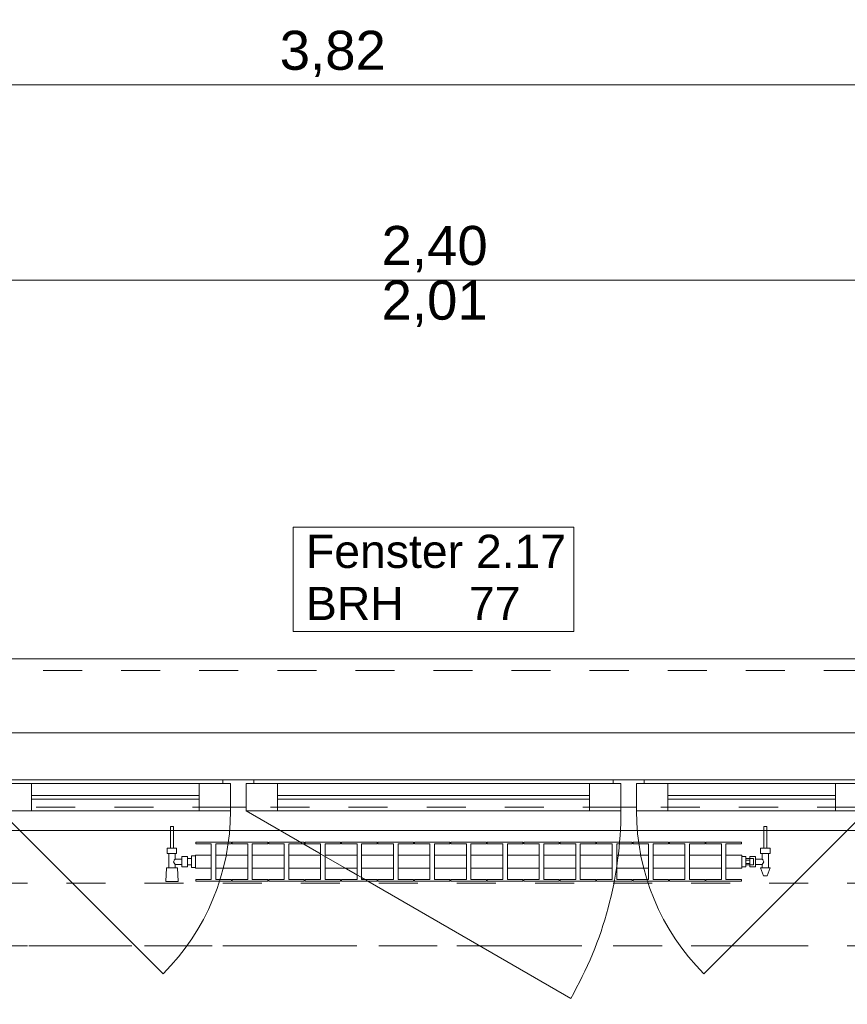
# Model space of a CAD drawing. Header units: metres. Extents: x -4 to 100, y -11 to 17.
# Tile 79 of 256: x 1.26 to 3.38, y 13 to 15.52. Entities that reach past the tile are written whole.
import ezdxf

# ---------------------------------------------------------------- set-up
doc = ezdxf.new("R2010")
doc.units = ezdxf.units.M
doc.header["$MEASUREMENT"] = 0
for name, pattern in [('Achse', [0.2, 0.1, -0.05, 0, -0.05]), ('Strichlinie doppelt', [0.546806, 0.264583, -0.105833, 0.070556, -0.105833]), ('Strichlinie eng', [0.115, 0.075, -0.04]), ('Untersicht', [0.1, 0.075, -0.025]), ('Wipeout_Contour', [1, 0, -1])]:
    doc.linetypes.add(name, pattern=pattern)
for name, color, linetype in [('152 - Bemaßung_ Beschriftung.Ausbau', 7, 'Continuous'), ('451 - Universal.Achsen Raster', 7, 'Continuous'), ('603 - Struktur.Bodenplatte_ Decke Roh', 7, 'Continuous'), ('604 - Struktur.Wand Aussen', 7, 'Continuous'), ('608 - Struktur.Träger', 7, 'Continuous'), ('650 - Abdeckung.Fußboden Aufbau', 7, 'Continuous'), ('801 - HKLSE.Heizung_ Klima_ Lüftung', 7, 'Continuous'), ('Neubau_653 - Abdeckung.TB Verkofferung', 7, 'Continuous')]:
    doc.layers.add(name, color=color, linetype=linetype)
doc.styles.add('ERSTELLTER_STIL_2', font='txt')
doc.dimstyles.new('ERSTELLTER_STIL__3', dxfattribs={"dimtxt": 0.1, "dimasz": 0.0532, "dimexe": 0.18, "dimexo": 0.0625, "dimgap": 0, "dimtad": 1, "dimzin": 0, "dimdsep": 46, "dimtxsty": 'ERSTELLTER_STIL_2', "dimblk": 'ARROWHEAD_2', "dimblk1": 'ARROWHEAD_2', "dimblk2": 'ARROWHEAD_2', "dimcen": 0.09, "dimse1": 1, "dimse2": 1, "dimclrd": 7, "dimclre": 7, "dimclrt": 7, "dimazin": 0, "dimtfac": 1, "dimtdec": 4, "dimtmove": 0, "dimatfit": 3, "dimfxl": 1, "dimtolj": 1, "dimtzin": 0, "dimarcsym": 0})
doc.dimstyles.new('ERSTELLTER_STIL__5', dxfattribs={"dimtxt": 0.1, "dimasz": 0.0532, "dimexe": 0.18, "dimexo": 0.0625, "dimgap": 0, "dimtad": 1, "dimtih": 1, "dimtoh": 1, "dimzin": 0, "dimdsep": 46, "dimtxsty": 'ERSTELLTER_STIL_2', "dimblk": 'ARROWHEAD_2', "dimblk1": 'ARROWHEAD_2', "dimblk2": 'ARROWHEAD_2', "dimcen": 0.09, "dimse1": 1, "dimse2": 1, "dimclrd": 7, "dimclre": 7, "dimclrt": 7, "dimazin": 0, "dimtfac": 1, "dimtdec": 4, "dimtmove": 0, "dimatfit": 3, "dimfxl": 1, "dimtolj": 1, "dimtzin": 0, "dimarcsym": 0})

# ---------------------------------------------------------------- blocks, each defined once
blk = doc.blocks.new('*D283')
at = {"layer": '152 - Bemaßung_ Beschriftung.Ausbau', "color": 7, "linetype": 'Continuous', "lineweight": 5}
for p, q in [((1.12, 14.8025), (1.12, 14.9075)), ((3.52, 14.8025), (3.52, 14.9075)), ((1.1402, 14.89), (1.0998, 14.82)), ((3.5402, 14.89), (3.4998, 14.82)), ((-0.015, 14.855), (1.12, 14.855)), ((1.12, 14.855), (3.52, 14.855)), ((3.52, 14.855), (4.72, 14.855))]:
    blk.add_line(p, q, dxfattribs=at)
at = {"layer": '152 - Bemaßung_ Beschriftung.Ausbau', "color": 7, "lineweight": 5, "char_height": 0.1, "attachment_point": 7, "style": 'ERSTELLTER_STIL_2'}
for s, insert in [('\\A1;{\\pql;\\fArial|b0|i0|c0|p38;2,40}', (2.187, 14.875)), ('\\A1;{\\pql;\\fArial|b0|i0|c0|p38;2,01}', (2.187, 14.735))]:
    blk.add_mtext(s, dxfattribs=dict(at, insert=insert))
blk = doc.blocks.new('ARROWHEAD_2')
at = {"color": 0, "linetype": 'Continuous', "lineweight": 0}
for p, q in [((-0.378, -0.655), (0.378, 0.655)), ((0, 0), (-1, 0))]:
    blk.add_line(p, q, dxfattribs=at)
blk = doc.blocks.new('*D318')
at = {"layer": '152 - Bemaßung_ Beschriftung.Ausbau', "color": 7, "linetype": 'Continuous', "lineweight": 5}
for p, q in [((0.2452, 15.39), (0.2048, 15.32)), ((0.225, 15.3025), (0.225, 15.4075)), ((4.0652, 15.39), (4.0248, 15.32)), ((-0.015, 15.355), (0.225, 15.355)), ((0.225, 15.355), (4.045, 15.355))]:
    blk.add_line(p, q, dxfattribs=at)
at = {"layer": '152 - Bemaßung_ Beschriftung.Ausbau', "color": 7, "lineweight": 5, "char_height": 0.1, "attachment_point": 7, "style": 'ERSTELLTER_STIL_2'}
for s, insert in [('\\A1;{\\pql;\\fArial|b0|i0|c0|p38;3,82}', (1.9261, 15.375)), ('\\A1;{\\pql;\\fArial|b0|i0|c0|p38;15}', (3.873, 15.375))]:
    blk.add_mtext(s, dxfattribs=dict(at, insert=insert))
blk = doc.blocks.new('*D319')
at = {"layer": '152 - Bemaßung_ Beschriftung.Ausbau', "color": 7, "linetype": 'Continuous', "lineweight": 5}
for p, q in [((4.0652, 15.39), (4.0248, 15.32)), ((4.045, 15.3025), (4.045, 15.4075)), ((4.2152, 15.39), (4.1748, 15.32)), ((0.225, 15.355), (4.045, 15.355)), ((4.045, 15.355), (4.195, 15.355))]:
    blk.add_line(p, q, dxfattribs=at)
blk = doc.blocks.new('*D355')
at = {"layer": '152 - Bemaßung_ Beschriftung.Ausbau', "color": 7, "linetype": 'Continuous', "lineweight": 5}
for p, q in [((0.7002, 15.89), (0.6598, 15.82)), ((0.68, 15.8025), (0.68, 15.9075)), ((4.0002, 15.89), (3.9598, 15.82)), ((3.98, 15.8025), (3.98, 15.9075)), ((0.38, 15.855), (0.68, 15.855)), ((0.68, 15.855), (3.98, 15.855)), ((3.98, 15.855), (4.28, 15.855))]:
    blk.add_line(p, q, dxfattribs=at)
at = {"layer": '152 - Bemaßung_ Beschriftung.Ausbau', "color": 7, "lineweight": 5, "insert": (2.197, 15.875), "char_height": 0.1, "attachment_point": 7, "style": 'ERSTELLTER_STIL_2'}
blk.add_mtext('\\A1;{\\pql;\\fArial|b0|i0|c0|p38;3,30}', dxfattribs=at)
blk = doc.blocks.new('*D424')
at = {"layer": '152 - Bemaßung_ Beschriftung.Ausbau', "color": 7, "linetype": 'Continuous', "lineweight": 5}
for p, q in [((-1.71, 13.4752), (-1.64, 13.4348)), ((-1.675, 8.2275), (-1.675, 13.455)), ((-1.71, 8.2477), (-1.64, 8.2073)), ((-1.6225, 8.2275), (-1.7275, 8.2275)), ((-1.675, 8.0775), (-1.675, 8.2275))]:
    blk.add_line(p, q, dxfattribs=at)
at = {"layer": '152 - Bemaßung_ Beschriftung.Ausbau', "color": 7, "lineweight": 5, "insert": (-1.6756, 10.6581), "char_height": 0.1, "attachment_point": 7, "rotation": 90, "style": 'ERSTELLTER_STIL_2'}
blk.add_mtext('\\A1;{\\pql;\\fArial|b0|i0|c0|p38;5,22\\fArial|b0|i0|c0|p38;\\A1{\\H.66x;\\S75^  ;}}', dxfattribs=at)

msp = doc.modelspace()

# ---------------------------------------------------------------- linework, layer by layer
at = {"layer": '451 - Universal.Achsen Raster', "color": 160, "linetype": 'Strichlinie doppelt', "lineweight": 9, "true_color": 0x3232ff}
msp.add_line((64.935, 13.15), (-3.175, 13.15), dxfattribs=at)
at = {"layer": '603 - Struktur.Bodenplatte_ Decke Roh', "color": 7, "linetype": 'Continuous', "lineweight": 18, "flags": 128}
msp.add_lwpolyline([(47.48, 13.695), (14.78, 13.695), (14.78, 13.455), (14.78, 13), (14.84, 13), (14.84, 8.585), (13.03, 8.585), (13.03, 8.725), (11.41, 8.725), (11.41, 13), (11.48, 13), (11.48, 13.455), (11.48, 13.695), (-0.015, 13.695)], dxfattribs=at)
at = {"layer": '604 - Struktur.Wand Aussen', "color": 7, "linetype": 'Continuous', "lineweight": 9}
msp.add_line((3.42, 13.885), (1.22, 13.885), dxfattribs=at)
at = {"layer": '604 - Struktur.Wand Aussen', "color": 7, "linetype": 'Strichlinie eng', "lineweight": 9}
msp.add_line((3.42, 13.855), (1.22, 13.855), dxfattribs=at)
at = {"layer": '604 - Struktur.Wand Aussen', "color": 7, "linetype": 'Continuous', "lineweight": 13}
for p, q in [((1.23, 13.575), (1.78, 13.575)), ((1.78, 13.565), (1.78, 13.575)), ((1.78, 13.575), (1.82, 13.575)), ((1.82, 13.575), (1.86, 13.575)), ((1.86, 13.575), (2.78, 13.575)), ((1.86, 13.575), (1.86, 13.565)), ((2.78, 13.565), (2.78, 13.575)), ((2.78, 13.575), (2.82, 13.575)), ((2.82, 13.575), (2.86, 13.575)), ((2.86, 13.575), (3.41, 13.575)), ((2.86, 13.575), (2.86, 13.565)), ((1.21, 13.565), (1.29, 13.565)), ((1.29, 13.565), (1.72, 13.565)), ((1.29, 13.565), (1.29, 13.495)), ((1.72, 13.495), (1.72, 13.565)), ((1.72, 13.565), (1.8, 13.565)), ((1.8, 13.565), (1.78, 13.565)), ((1.8, 13.505), (1.8, 13.565)), ((1.8, 13.565), (1.8, 13.495)), ((1.86, 13.565), (1.84, 13.565)), ((1.84, 13.565), (1.84, 13.505)), ((1.84, 13.495), (1.84, 13.565)), ((1.84, 13.565), (1.92, 13.565)), ((1.92, 13.565), (2.72, 13.565)), ((1.92, 13.565), (1.92, 13.495)), ((2.72, 13.495), (2.72, 13.565)), ((2.72, 13.565), (2.8, 13.565)), ((2.8, 13.565), (2.78, 13.565)), ((2.8, 13.505), (2.8, 13.565)), ((2.8, 13.565), (2.8, 13.495)), ((2.86, 13.565), (2.84, 13.565)), ((2.84, 13.565), (2.84, 13.505)), ((2.84, 13.495), (2.84, 13.565)), ((2.84, 13.565), (2.92, 13.565)), ((2.92, 13.565), (3.35, 13.565)), ((2.92, 13.565), (2.92, 13.495)), ((3.35, 13.495), (3.35, 13.565)), ((3.35, 13.565), (3.43, 13.565)), ((1.29, 13.535), (1.72, 13.535)), ((1.72, 13.525), (1.29, 13.525)), ((1.92, 13.535), (2.72, 13.535)), ((2.72, 13.525), (1.92, 13.525)), ((2.92, 13.535), (3.35, 13.535)), ((3.35, 13.525), (2.92, 13.525)), ((1.29, 13.495), (1.21, 13.495)), ((1.72, 13.495), (1.29, 13.495)), ((1.8, 13.495), (1.72, 13.495)), ((1.82, 13.505), (1.8, 13.505)), ((1.84, 13.505), (1.82, 13.505)), ((1.92, 13.495), (1.84, 13.495)), ((2.72, 13.495), (1.92, 13.495)), ((2.8, 13.495), (2.72, 13.495)), ((2.82, 13.505), (2.8, 13.505)), ((2.84, 13.505), (2.82, 13.505)), ((2.92, 13.495), (2.84, 13.495)), ((3.35, 13.495), (2.92, 13.495)), ((3.43, 13.495), (3.35, 13.495))]:
    msp.add_line(p, q, dxfattribs=at)
at = {"layer": '604 - Struktur.Wand Aussen', "color": 7, "linetype": 'Continuous', "lineweight": 9, "flags": 128}
msp.add_lwpolyline([(1.9606, 13.955), (2.6794, 13.955), (2.6794, 14.0886), (2.6794, 14.2221), (1.9606, 14.2221), (1.9606, 14.0886)], close=True, dxfattribs=at)
at = {"layer": '608 - Struktur.Träger', "color": 7, "linetype": 'Achse', "lineweight": 9}
msp.add_line((0.38, 13.15), (11.48, 13.15), dxfattribs=at)
at = {"layer": '650 - Abdeckung.Fußboden Aufbau', "color": 7, "linetype": 'Continuous', "lineweight": 13, "flags": 128}
msp.add_lwpolyline([(4.045, 8.2275), (4.045, 12.99), (3.97, 12.99), (3.97, 13.445), (0.69, 13.445), (0.69, 12.99), (0.37, 12.99), (0.37, 13.445), (0.235, 13.445), (0.235, 8.51)], dxfattribs=at)
at = {"layer": 'Neubau_653 - Abdeckung.TB Verkofferung', "color": 1, "linetype": 'Untersicht', "lineweight": 9}
msp.add_line((0.7025, 13.505), (11.25, 13.505), dxfattribs=at)

# ---------------------------------------------------------------- texts
at = {"layer": '604 - Struktur.Wand Aussen', "color": 7, "lineweight": 9, "char_height": 0.085, "style": 'ERSTELLTER_STIL_2'}
for s, insert, attachment_point in [('\\A1;{\\pql;\\pt0;\\fArial|b0|i0|c0|p38;Fenster 2.17}', (1.9932, 14.1164), 7), ('\\A1;{\\pql;\\pt0;\\fArial|b0|i0|c0|p38;}', (2.5399, 14.0886), 1), ('\\A1;{\\pql;\\pt0;\\fArial|b0|i0|c0|p38;BRH}', (1.9932, 14.0691), 1), ('\\A1;{\\pql;\\pt0,0.05;\\fArial|b0|i0|c0|p38;77\\fArial|b0|i0|c0|p38;\\A1{\\H.66x;\\S^  ;}\\fArial|b0|i0|c0|p38;\\fArial|b0|i0|c0|p38;\\A1{\\H.66x;\\S^  ;}}', (2.4109, 14.0691), 1)]:
    msp.add_mtext(s, dxfattribs=dict(at, insert=insert, attachment_point=attachment_point))

# ---------------------------------------------------------------- dimensions: what is measured, and where the dimension line sits
at = {"layer": '152 - Bemaßung_ Beschriftung.Ausbau', "color": 7, "linetype": 'Continuous', "lineweight": 5}
dim = msp.add_linear_dim(base=(3.52, 14.855), p1=(1.12, 13.575), p2=(3.52, 13.575), angle=0, dimstyle='ERSTELLTER_STIL__5', dxfattribs=at)
dim.commit()
dim.dimension.update_dxf_attribs({"geometry": '*D283', "text_midpoint": (2.3169, 14.925), "dimtype": 160})

# ---------------------------------------------------------------- next in the draw order: wipeouts: each hides what was drawn before it
at = {"color": 254, "linetype": 'Wipeout_Contour', "lineweight": 0, "ltscale": 3313.836353}
msp.add_wipeout([(1.71, 13.3817), (1.71, 13.3483), (1.7508, 13.3483), (1.7508, 13.3192), (1.7112, 13.3192), (1.7112, 13.315), (1.8022, 13.315), (1.8022, 13.3192), (1.7625, 13.3192), (1.7625, 13.3483), (1.8442, 13.3483), (1.8442, 13.3192), (1.8045, 13.3192), (1.8045, 13.315), (1.8955, 13.315), (1.8955, 13.3192), (1.8558, 13.3192), (1.8558, 13.3483), (1.9375, 13.3483), (1.9375, 13.3192), (1.8978, 13.3192), (1.8978, 13.315), (1.9888, 13.315), (1.9888, 13.3192), (1.9492, 13.3192), (1.9492, 13.3483), (2.0308, 13.3483), (2.0308, 13.3192), (1.9912, 13.3192), (1.9912, 13.315), (2.0822, 13.315), (2.0822, 13.3192), (2.0425, 13.3192), (2.0425, 13.3483), (2.1242, 13.3483), (2.1242, 13.3192), (2.0845, 13.3192), (2.0845, 13.315), (2.1755, 13.315), (2.1755, 13.3192), (2.1358, 13.3192), (2.1358, 13.3483), (2.2175, 13.3483), (2.2175, 13.3192), (2.1778, 13.3192), (2.1778, 13.315), (2.2688, 13.315), (2.2688, 13.3192), (2.2292, 13.3192), (2.2292, 13.3483), (2.3108, 13.3483), (2.3108, 13.3192), (2.2712, 13.3192), (2.2712, 13.315), (2.3622, 13.315), (2.3622, 13.3192), (2.3225, 13.3192), (2.3225, 13.3483), (2.4042, 13.3483), (2.4042, 13.3192), (2.3645, 13.3192), (2.3645, 13.315), (2.4555, 13.315), (2.4555, 13.3192), (2.4158, 13.3192), (2.4158, 13.3483), (2.4975, 13.3483), (2.4975, 13.3192), (2.4578, 13.3192), (2.4578, 13.315), (2.5488, 13.315), (2.5488, 13.3192), (2.5092, 13.3192), (2.5092, 13.3483), (2.5908, 13.3483), (2.5908, 13.3192), (2.5512, 13.3192), (2.5512, 13.315), (2.6422, 13.315), (2.6422, 13.3192), (2.6025, 13.3192), (2.6025, 13.3483), (2.6842, 13.3483), (2.6842, 13.3192), (2.6445, 13.3192), (2.6445, 13.315), (2.7355, 13.315), (2.7355, 13.3192), (2.6958, 13.3192), (2.6958, 13.3483), (2.7775, 13.3483), (2.7775, 13.3192), (2.7378, 13.3192), (2.7378, 13.315), (2.8288, 13.315), (2.8288, 13.3192), (2.7892, 13.3192), (2.7892, 13.3483), (2.8708, 13.3483), (2.8708, 13.3192), (2.8312, 13.3192), (2.8312, 13.315), (2.9222, 13.315), (2.9222, 13.3192), (2.8825, 13.3192), (2.8825, 13.3483), (2.9642, 13.3483), (2.9642, 13.3192), (2.9245, 13.3192), (2.9245, 13.315), (3.0155, 13.315), (3.0155, 13.3192), (2.9758, 13.3192), (2.9758, 13.3483), (3.0575, 13.3483), (3.0575, 13.3192), (3.0178, 13.3192), (3.0178, 13.315), (3.1088, 13.315), (3.1088, 13.3192), (3.0692, 13.3192), (3.0692, 13.3483), (3.11, 13.3483), (3.11, 13.3817), (3.0692, 13.3817), (3.0692, 13.4108), (3.1088, 13.4108), (3.1088, 13.415), (3.0178, 13.415), (3.0178, 13.4108), (3.0575, 13.4108), (3.0575, 13.3817), (2.9758, 13.3817), (2.9758, 13.4108), (3.0155, 13.4108), (3.0155, 13.415), (2.9245, 13.415), (2.9245, 13.4108), (2.9642, 13.4108), (2.9642, 13.3817), (2.8825, 13.3817), (2.8825, 13.4108), (2.9222, 13.4108), (2.9222, 13.415), (2.8312, 13.415), (2.8312, 13.4108), (2.8708, 13.4108), (2.8708, 13.3817), (2.7892, 13.3817), (2.7892, 13.4108), (2.8288, 13.4108), (2.8288, 13.415), (2.7378, 13.415), (2.7378, 13.4108), (2.7775, 13.4108), (2.7775, 13.3817), (2.6958, 13.3817), (2.6958, 13.4108), (2.7355, 13.4108), (2.7355, 13.415), (2.6445, 13.415), (2.6445, 13.4108), (2.6842, 13.4108), (2.6842, 13.3817), (2.6025, 13.3817), (2.6025, 13.4108), (2.6422, 13.4108), (2.6422, 13.415), (2.5512, 13.415), (2.5512, 13.4108), (2.5908, 13.4108), (2.5908, 13.3817), (2.5092, 13.3817), (2.5092, 13.4108), (2.5488, 13.4108), (2.5488, 13.415), (2.4578, 13.415), (2.4578, 13.4108), (2.4975, 13.4108), (2.4975, 13.3817), (2.4158, 13.3817), (2.4158, 13.4108), (2.4555, 13.4108), (2.4555, 13.415), (2.3645, 13.415), (2.3645, 13.4108), (2.4042, 13.4108), (2.4042, 13.3817), (2.3225, 13.3817), (2.3225, 13.4108), (2.3622, 13.4108), (2.3622, 13.415), (2.2712, 13.415), (2.2712, 13.4108), (2.3108, 13.4108), (2.3108, 13.3817), (2.2292, 13.3817), (2.2292, 13.4108), (2.2688, 13.4108), (2.2688, 13.415), (2.1778, 13.415), (2.1778, 13.4108), (2.2175, 13.4108), (2.2175, 13.3817), (2.1358, 13.3817), (2.1358, 13.4108), (2.1755, 13.4108), (2.1755, 13.415), (2.0845, 13.415), (2.0845, 13.4108), (2.1242, 13.4108), (2.1242, 13.3817), (2.0425, 13.3817), (2.0425, 13.4108), (2.0822, 13.4108), (2.0822, 13.415), (1.9912, 13.415), (1.9912, 13.4108), (2.0308, 13.4108), (2.0308, 13.3817), (1.9492, 13.3817), (1.9492, 13.4108), (1.9888, 13.4108), (1.9888, 13.415), (1.8978, 13.415), (1.8978, 13.4108), (1.9375, 13.4108), (1.9375, 13.3817), (1.8558, 13.3817), (1.8558, 13.4108), (1.8955, 13.4108), (1.8955, 13.415), (1.8045, 13.415), (1.8045, 13.4108), (1.8442, 13.4108), (1.8442, 13.3817), (1.7625, 13.3817), (1.7625, 13.4108), (1.8022, 13.4108), (1.8022, 13.415), (1.7112, 13.415), (1.7112, 13.4108), (1.7508, 13.4108), (1.7508, 13.3817)], dxfattribs=at).dxf.layer = '801 - HKLSE.Heizung_ Klima_ Lüftung'

# ---------------------------------------------------------------- next in the draw order: linework, layer by layer
at = {"layer": '604 - Struktur.Wand Aussen', "color": 7, "linetype": 'Continuous', "lineweight": 9}
msp.add_line((1.84, 13.495), (2.6714, 13.015), dxfattribs=at)
for centre, radius, start, end in [((1.84, 13.495), 0.96, 330, 0), ((3.43, 13.495), 0.59, 180, 225)]:
    msp.add_arc(centre, radius, start, end, dxfattribs=at)
at = {"layer": '801 - HKLSE.Heizung_ Klima_ Lüftung', "color": 7, "linetype": 'Continuous', "lineweight": 5}
for p, q in [((1.7508, 13.4108), (1.7508, 13.3192)), ((1.7625, 13.3192), (1.7625, 13.4108)), ((1.7625, 13.4108), (1.8022, 13.4108)), ((1.8022, 13.4108), (1.8022, 13.415)), ((1.8045, 13.415), (1.8045, 13.4108)), ((1.8955, 13.415), (1.8045, 13.415)), ((1.8045, 13.415), (1.8045, 13.4108)), ((1.8045, 13.4108), (1.8442, 13.4108)), ((1.8442, 13.4108), (1.8442, 13.3192)), ((1.8558, 13.3192), (1.8558, 13.4108)), ((1.8558, 13.4108), (1.8955, 13.4108)), ((1.8955, 13.4108), (1.8955, 13.415)), ((1.8955, 13.4108), (1.8955, 13.415)), ((1.9888, 13.415), (1.8978, 13.415)), ((1.8978, 13.415), (1.8978, 13.4108)), ((1.8978, 13.4108), (1.9375, 13.4108)), ((1.9375, 13.4108), (1.9375, 13.3192)), ((1.9492, 13.3192), (1.9492, 13.4108)), ((1.9492, 13.4108), (1.9888, 13.4108)), ((1.9888, 13.4108), (1.9888, 13.415)), ((1.9888, 13.4108), (1.9888, 13.415)), ((2.0822, 13.415), (1.9912, 13.415)), ((1.9912, 13.415), (1.9912, 13.4108)), ((1.9912, 13.4108), (2.0308, 13.4108)), ((2.0308, 13.4108), (2.0308, 13.3192)), ((2.0425, 13.3192), (2.0425, 13.4108)), ((2.0425, 13.4108), (2.0822, 13.4108)), ((2.0822, 13.4108), (2.0822, 13.415)), ((2.0845, 13.415), (2.0845, 13.4108)), ((2.1755, 13.415), (2.0845, 13.415)), ((2.0845, 13.415), (2.0845, 13.4108)), ((2.0845, 13.4108), (2.1242, 13.4108)), ((2.1242, 13.4108), (2.1242, 13.3192)), ((2.1358, 13.3192), (2.1358, 13.4108)), ((2.1358, 13.4108), (2.1755, 13.4108)), ((2.1755, 13.4108), (2.1755, 13.415)), ((2.1755, 13.4108), (2.1755, 13.415)), ((2.2688, 13.415), (2.1778, 13.415)), ((2.1778, 13.415), (2.1778, 13.4108)), ((2.1778, 13.4108), (2.2175, 13.4108)), ((2.2175, 13.4108), (2.2175, 13.3192)), ((2.2292, 13.3192), (2.2292, 13.4108)), ((2.2292, 13.4108), (2.2688, 13.4108)), ((2.2688, 13.4108), (2.2688, 13.415)), ((2.2712, 13.415), (2.2712, 13.4108)), ((2.3622, 13.415), (2.2712, 13.415)), ((2.2712, 13.415), (2.2712, 13.4108)), ((2.2712, 13.4108), (2.3108, 13.4108)), ((2.3108, 13.4108), (2.3108, 13.3192)), ((2.3225, 13.3192), (2.3225, 13.4108)), ((2.3225, 13.4108), (2.3622, 13.4108)), ((2.3622, 13.4108), (2.3622, 13.415)), ((2.4555, 13.415), (2.3645, 13.415)), ((2.3645, 13.415), (2.3645, 13.4108)), ((2.3645, 13.4108), (2.4042, 13.4108)), ((2.4042, 13.4108), (2.4042, 13.3192)), ((2.4158, 13.3192), (2.4158, 13.4108)), ((2.4158, 13.4108), (2.4555, 13.4108)), ((2.4555, 13.4108), (2.4555, 13.415)), ((2.4555, 13.4108), (2.4555, 13.415)), ((2.5488, 13.415), (2.4578, 13.415)), ((2.4578, 13.415), (2.4578, 13.4108)), ((2.4578, 13.4108), (2.4975, 13.4108)), ((2.4975, 13.4108), (2.4975, 13.3192)), ((2.5092, 13.3192), (2.5092, 13.4108)), ((2.5092, 13.4108), (2.5488, 13.4108)), ((2.5488, 13.4108), (2.5488, 13.415)), ((2.5488, 13.4108), (2.5488, 13.415)), ((2.5512, 13.415), (2.5512, 13.4108)), ((2.6422, 13.415), (2.5512, 13.415)), ((2.5512, 13.415), (2.5512, 13.4108)), ((2.5512, 13.4108), (2.5908, 13.4108)), ((2.5908, 13.4108), (2.5908, 13.3192)), ((2.6025, 13.3192), (2.6025, 13.4108)), ((2.6025, 13.4108), (2.6422, 13.4108)), ((2.6422, 13.4108), (2.6422, 13.415)), ((2.7355, 13.415), (2.6445, 13.415)), ((2.6445, 13.415), (2.6445, 13.4108)), ((2.6445, 13.4108), (2.6842, 13.4108)), ((2.6842, 13.4108), (2.6842, 13.3192)), ((2.6958, 13.3192), (2.6958, 13.4108)), ((2.6958, 13.4108), (2.7355, 13.4108)), ((2.7355, 13.4108), (2.7355, 13.415)), ((2.8288, 13.415), (2.7378, 13.415)), ((2.7378, 13.415), (2.7378, 13.4108)), ((2.7378, 13.4108), (2.7775, 13.4108)), ((2.7775, 13.4108), (2.7775, 13.3192)), ((2.7892, 13.3192), (2.7892, 13.4108)), ((2.7892, 13.4108), (2.8288, 13.4108)), ((2.8288, 13.4108), (2.8288, 13.415)), ((2.8288, 13.4108), (2.8288, 13.415)), ((2.8312, 13.415), (2.8312, 13.4108)), ((2.9222, 13.415), (2.8312, 13.415)), ((2.8312, 13.415), (2.8312, 13.4108)), ((2.8312, 13.4108), (2.8708, 13.4108)), ((2.8708, 13.4108), (2.8708, 13.3192)), ((2.8825, 13.3192), (2.8825, 13.4108)), ((2.8825, 13.4108), (2.9222, 13.4108)), ((2.9222, 13.4108), (2.9222, 13.415)), ((2.9245, 13.415), (2.9245, 13.4108)), ((3.0155, 13.415), (2.9245, 13.415)), ((2.9245, 13.415), (2.9245, 13.4108)), ((2.9245, 13.4108), (2.9642, 13.4108)), ((2.9642, 13.4108), (2.9642, 13.3192)), ((2.9758, 13.3192), (2.9758, 13.4108)), ((2.9758, 13.4108), (3.0155, 13.4108)), ((3.0155, 13.4108), (3.0155, 13.415)), ((3.0155, 13.4108), (3.0155, 13.415)), ((3.0178, 13.415), (3.0178, 13.4108)), ((3.0178, 13.415), (3.0178, 13.4108)), ((3.0178, 13.4108), (3.0575, 13.4108)), ((3.0575, 13.4108), (3.0575, 13.3192)), ((3.0692, 13.3192), (3.0692, 13.4108)), ((1.7625, 13.3817), (1.8442, 13.3817)), ((1.8558, 13.3817), (1.9375, 13.3817)), ((1.9492, 13.3817), (2.0308, 13.3817)), ((2.0425, 13.3817), (2.1242, 13.3817)), ((2.1358, 13.3817), (2.2175, 13.3817)), ((2.2292, 13.3817), (2.3108, 13.3817)), ((2.3225, 13.3817), (2.4042, 13.3817)), ((2.4158, 13.3817), (2.4975, 13.3817)), ((2.5092, 13.3817), (2.5908, 13.3817)), ((2.6025, 13.3817), (2.6842, 13.3817)), ((2.6958, 13.3817), (2.7775, 13.3817)), ((2.7892, 13.3817), (2.8708, 13.3817)), ((2.8825, 13.3817), (2.9642, 13.3817)), ((2.9758, 13.3817), (3.0575, 13.3817)), ((1.7625, 13.3483), (1.8442, 13.3483)), ((1.8558, 13.3483), (1.9375, 13.3483)), ((1.9492, 13.3483), (2.0308, 13.3483)), ((2.0425, 13.3483), (2.1242, 13.3483)), ((2.1358, 13.3483), (2.2175, 13.3483)), ((2.2292, 13.3483), (2.3108, 13.3483)), ((2.3225, 13.3483), (2.4042, 13.3483)), ((2.4158, 13.3483), (2.4975, 13.3483)), ((2.5092, 13.3483), (2.5908, 13.3483)), ((2.6025, 13.3483), (2.6842, 13.3483)), ((2.6958, 13.3483), (2.7775, 13.3483)), ((2.7892, 13.3483), (2.8708, 13.3483)), ((2.8825, 13.3483), (2.9642, 13.3483)), ((2.9758, 13.3483), (3.0575, 13.3483)), ((1.8022, 13.3192), (1.7625, 13.3192)), ((1.8022, 13.315), (1.8022, 13.3192)), ((1.8045, 13.3192), (1.8045, 13.315)), ((1.8442, 13.3192), (1.8045, 13.3192)), ((1.8045, 13.3192), (1.8045, 13.315)), ((1.8955, 13.3192), (1.8558, 13.3192)), ((1.8955, 13.315), (1.8955, 13.3192)), ((1.8955, 13.315), (1.8955, 13.3192)), ((1.9375, 13.3192), (1.8978, 13.3192)), ((1.8978, 13.3192), (1.8978, 13.315)), ((1.9888, 13.3192), (1.9492, 13.3192)), ((1.9888, 13.315), (1.9888, 13.3192)), ((1.9888, 13.315), (1.9888, 13.3192)), ((2.0308, 13.3192), (1.9912, 13.3192)), ((1.9912, 13.3192), (1.9912, 13.315)), ((2.0822, 13.3192), (2.0425, 13.3192)), ((2.0822, 13.315), (2.0822, 13.3192)), ((2.0845, 13.3192), (2.0845, 13.315)), ((2.1242, 13.3192), (2.0845, 13.3192)), ((2.0845, 13.3192), (2.0845, 13.315)), ((2.1755, 13.3192), (2.1358, 13.3192)), ((2.1755, 13.315), (2.1755, 13.3192)), ((2.1755, 13.315), (2.1755, 13.3192)), ((2.2175, 13.3192), (2.1778, 13.3192)), ((2.1778, 13.3192), (2.1778, 13.315)), ((2.2688, 13.3192), (2.2292, 13.3192)), ((2.2688, 13.315), (2.2688, 13.3192)), ((2.2712, 13.3192), (2.2712, 13.315)), ((2.3108, 13.3192), (2.2712, 13.3192)), ((2.2712, 13.3192), (2.2712, 13.315)), ((2.3622, 13.3192), (2.3225, 13.3192)), ((2.3622, 13.315), (2.3622, 13.3192)), ((2.4042, 13.3192), (2.3645, 13.3192)), ((2.3645, 13.3192), (2.3645, 13.315)), ((2.4555, 13.3192), (2.4158, 13.3192)), ((2.4555, 13.315), (2.4555, 13.3192)), ((2.4555, 13.315), (2.4555, 13.3192)), ((2.4975, 13.3192), (2.4578, 13.3192)), ((2.4578, 13.3192), (2.4578, 13.315)), ((2.5488, 13.3192), (2.5092, 13.3192)), ((2.5488, 13.315), (2.5488, 13.3192)), ((2.5488, 13.315), (2.5488, 13.3192)), ((2.5512, 13.3192), (2.5512, 13.315)), ((2.5908, 13.3192), (2.5512, 13.3192)), ((2.5512, 13.3192), (2.5512, 13.315)), ((2.6422, 13.3192), (2.6025, 13.3192)), ((2.6422, 13.315), (2.6422, 13.3192)), ((2.6842, 13.3192), (2.6445, 13.3192)), ((2.6445, 13.3192), (2.6445, 13.315)), ((2.7355, 13.3192), (2.6958, 13.3192)), ((2.7355, 13.315), (2.7355, 13.3192)), ((2.7775, 13.3192), (2.7378, 13.3192)), ((2.7378, 13.3192), (2.7378, 13.315)), ((2.8288, 13.3192), (2.7892, 13.3192)), ((2.8288, 13.315), (2.8288, 13.3192)), ((2.8288, 13.315), (2.8288, 13.3192)), ((2.8312, 13.3192), (2.8312, 13.315)), ((2.8708, 13.3192), (2.8312, 13.3192)), ((2.8312, 13.3192), (2.8312, 13.315)), ((2.9222, 13.3192), (2.8825, 13.3192)), ((2.9222, 13.315), (2.9222, 13.3192)), ((2.9245, 13.3192), (2.9245, 13.315)), ((2.9642, 13.3192), (2.9245, 13.3192)), ((2.9245, 13.3192), (2.9245, 13.315)), ((3.0155, 13.3192), (2.9758, 13.3192)), ((3.0155, 13.315), (3.0155, 13.3192)), ((3.0155, 13.315), (3.0155, 13.3192)), ((3.0178, 13.3192), (3.0178, 13.315)), ((3.0575, 13.3192), (3.0178, 13.3192)), ((3.0178, 13.3192), (3.0178, 13.315)), ((1.8045, 13.315), (1.8955, 13.315)), ((1.8045, 13.315), (1.8955, 13.315)), ((1.8978, 13.315), (1.9888, 13.315)), ((1.8978, 13.315), (1.9888, 13.315)), ((1.9912, 13.315), (2.0822, 13.315)), ((1.9912, 13.315), (2.0822, 13.315)), ((2.0845, 13.315), (2.1755, 13.315)), ((2.0845, 13.315), (2.1755, 13.315)), ((2.1778, 13.315), (2.2688, 13.315)), ((2.1778, 13.315), (2.2688, 13.315)), ((2.2712, 13.315), (2.3622, 13.315)), ((2.2712, 13.315), (2.3622, 13.315)), ((2.3645, 13.315), (2.4555, 13.315)), ((2.3645, 13.315), (2.4555, 13.315)), ((2.4578, 13.315), (2.5488, 13.315)), ((2.4578, 13.315), (2.5488, 13.315)), ((2.5512, 13.315), (2.6422, 13.315)), ((2.5512, 13.315), (2.6422, 13.315)), ((2.6445, 13.315), (2.7355, 13.315)), ((2.6445, 13.315), (2.7355, 13.315)), ((2.7378, 13.315), (2.8288, 13.315)), ((2.7378, 13.315), (2.8288, 13.315)), ((2.8312, 13.315), (2.9222, 13.315)), ((2.8312, 13.315), (2.9222, 13.315)), ((2.9245, 13.315), (3.0155, 13.315)), ((2.9245, 13.315), (3.0155, 13.315)), ((3.0178, 13.315), (3.1088, 13.315)), ((3.0178, 13.315), (3.1088, 13.315))]:
    msp.add_line(p, q, dxfattribs=at)

# ---------------------------------------------------------------- next in the draw order: wipeouts: each hides what was drawn before it
at = {"color": 254, "linetype": 'Wipeout_Contour', "lineweight": 0, "ltscale": 428.789432}
msp.add_wipeout([(1.71, 13.3503), (1.71, 13.3797), (1.7, 13.3797), (1.7, 13.373), (1.69, 13.373), (1.69, 13.378), (1.675, 13.378), (1.675, 13.372), (1.658, 13.372), (1.658, 13.386), (1.662, 13.386), (1.662, 13.4), (1.654, 13.4), (1.654, 13.455), (1.646, 13.455), (1.646, 13.4), (1.638, 13.4), (1.638, 13.386), (1.642, 13.386), (1.642, 13.349), (1.636, 13.349), (1.634, 13.314), (1.666, 13.314), (1.664, 13.349), (1.658, 13.349), (1.658, 13.358), (1.675, 13.358), (1.675, 13.352), (1.69, 13.352), (1.69, 13.357), (1.7, 13.357), (1.7, 13.3503)], dxfattribs=at).dxf.layer = '801 - HKLSE.Heizung_ Klima_ Lüftung'
at = {"color": 254, "linetype": 'Wipeout_Contour', "lineweight": 0, "ltscale": 434.626393}
msp.add_wipeout([(3.11, 13.352), (3.12, 13.352), (3.12, 13.357), (3.13, 13.357), (3.13, 13.352), (3.145, 13.352), (3.145, 13.358), (3.162, 13.358), (3.162, 13.349), (3.158, 13.349), (3.165, 13.329), (3.175, 13.329), (3.182, 13.349), (3.178, 13.349), (3.178, 13.386), (3.182, 13.386), (3.182, 13.4), (3.174, 13.4), (3.174, 13.455), (3.166, 13.455), (3.166, 13.4), (3.158, 13.4), (3.158, 13.386), (3.162, 13.386), (3.162, 13.372), (3.145, 13.372), (3.145, 13.378), (3.13, 13.378), (3.13, 13.373), (3.12, 13.373), (3.12, 13.378), (3.11, 13.378)], dxfattribs=at).dxf.layer = '801 - HKLSE.Heizung_ Klima_ Lüftung'

# ---------------------------------------------------------------- next in the draw order: linework, layer by layer
at = {"layer": '604 - Struktur.Wand Aussen', "color": 7, "linetype": 'Continuous', "lineweight": 9}
for p, q in [((1.21, 13.495), (1.6272, 13.0778)), ((3.43, 13.495), (3.0128, 13.0778)), ((3.51, 13.445), (1.13, 13.445))]:
    msp.add_line(p, q, dxfattribs=at)
at = {"layer": '604 - Struktur.Wand Aussen', "color": 7, "linetype": 'Strichlinie eng', "lineweight": 9}
msp.add_line((3.51, 13.445), (1.13, 13.445), dxfattribs=at)
at = {"layer": '604 - Struktur.Wand Aussen', "color": 7, "linetype": 'Continuous', "lineweight": 9}
msp.add_arc((1.21, 13.495), 0.59, 315, 0, dxfattribs=at)
at = {"layer": '608 - Struktur.Träger', "color": 7, "linetype": 'Untersicht', "lineweight": 13}
msp.add_line((0.38, 13.31), (11.48, 13.31), dxfattribs=at)
at = {"layer": '801 - HKLSE.Heizung_ Klima_ Lüftung', "color": 7, "linetype": 'Continuous', "lineweight": 5}
for p, q in [((1.6472, 13.455), (1.646, 13.455)), ((1.646, 13.455), (1.646, 13.4)), ((1.65, 13.455), (1.6472, 13.455)), ((1.6528, 13.455), (1.65, 13.455)), ((1.654, 13.455), (1.6528, 13.455)), ((1.654, 13.455), (1.654, 13.4)), ((3.166, 13.455), (3.1672, 13.455)), ((3.166, 13.455), (3.166, 13.4)), ((3.1672, 13.455), (3.17, 13.455)), ((3.17, 13.455), (3.1728, 13.455)), ((3.1728, 13.455), (3.174, 13.455)), ((3.174, 13.455), (3.174, 13.4)), ((1.644, 13.4), (1.638, 13.4)), ((1.638, 13.4), (1.638, 13.386)), ((1.656, 13.4), (1.644, 13.4)), ((1.6472, 13.4), (1.646, 13.4)), ((1.65, 13.4), (1.6472, 13.4)), ((1.6528, 13.4), (1.65, 13.4)), ((1.654, 13.4), (1.6528, 13.4)), ((1.662, 13.4), (1.656, 13.4)), ((1.662, 13.4), (1.662, 13.386)), ((1.7112, 13.415), (1.7112, 13.4108)), ((1.8022, 13.415), (1.7112, 13.415)), ((1.7112, 13.415), (1.7112, 13.4108)), ((1.7112, 13.4108), (1.7508, 13.4108)), ((3.1088, 13.415), (3.0178, 13.415)), ((3.0692, 13.4108), (3.1088, 13.4108)), ((3.1088, 13.4108), (3.1088, 13.415)), ((3.158, 13.4), (3.164, 13.4)), ((3.158, 13.4), (3.158, 13.386)), ((3.164, 13.4), (3.176, 13.4)), ((3.166, 13.4), (3.1672, 13.4)), ((3.1672, 13.4), (3.17, 13.4)), ((3.17, 13.4), (3.1728, 13.4)), ((3.1728, 13.4), (3.174, 13.4)), ((3.176, 13.4), (3.182, 13.4)), ((3.182, 13.4), (3.182, 13.386)), ((1.644, 13.386), (1.638, 13.386)), ((1.642, 13.386), (1.642, 13.349)), ((1.656, 13.386), (1.644, 13.386)), ((1.6553, 13.3679), (1.6539, 13.365)), ((1.6563, 13.3699), (1.6558, 13.3689)), ((1.662, 13.386), (1.656, 13.386)), ((1.658, 13.372), (1.6563, 13.3699)), ((1.658, 13.386), (1.658, 13.372)), ((1.658, 13.372), (1.675, 13.372)), ((1.675, 13.378), (1.675, 13.3715)), ((1.675, 13.378), (1.69, 13.378)), ((1.675, 13.3715), (1.675, 13.3585)), ((1.69, 13.378), (1.69, 13.3715)), ((1.69, 13.373), (1.7, 13.373)), ((1.69, 13.3715), (1.69, 13.3585)), ((1.7, 13.3797), (1.7, 13.365)), ((1.7, 13.3797), (1.71, 13.3797)), ((1.7, 13.3797), (1.7, 13.365)), ((1.7, 13.3797), (1.71, 13.3797)), ((1.7, 13.373), (1.7, 13.3707)), ((1.7, 13.3707), (1.7, 13.365)), ((1.71, 13.3817), (1.71, 13.3768)), ((1.71, 13.3817), (1.7508, 13.3817)), ((1.71, 13.3768), (1.71, 13.365)), ((3.0692, 13.3817), (3.11, 13.3817)), ((3.11, 13.3817), (3.11, 13.3768)), ((3.11, 13.378), (3.12, 13.378)), ((3.11, 13.3768), (3.11, 13.365)), ((3.12, 13.378), (3.12, 13.365)), ((3.13, 13.373), (3.12, 13.373)), ((3.12, 13.3693), (3.13, 13.3693)), ((3.13, 13.373), (3.13, 13.378)), ((3.13, 13.378), (3.13, 13.3715)), ((3.145, 13.378), (3.13, 13.378)), ((3.13, 13.373), (3.13, 13.3707)), ((3.13, 13.373), (3.14, 13.373)), ((3.13, 13.373), (3.13, 13.3707)), ((3.13, 13.3715), (3.13, 13.3693)), ((3.13, 13.3707), (3.13, 13.365)), ((3.13, 13.3707), (3.13, 13.3693)), ((3.13, 13.3693), (3.13, 13.365)), ((3.14, 13.373), (3.14, 13.3707)), ((3.14, 13.3707), (3.14, 13.365)), ((3.145, 13.378), (3.145, 13.3715)), ((3.162, 13.372), (3.145, 13.372)), ((3.145, 13.3715), (3.145, 13.3585)), ((3.158, 13.386), (3.164, 13.386)), ((3.162, 13.386), (3.162, 13.372)), ((3.162, 13.372), (3.1637, 13.3699)), ((3.1637, 13.3699), (3.1642, 13.3689)), ((3.164, 13.386), (3.176, 13.386)), ((3.1647, 13.3679), (3.1661, 13.365)), ((3.176, 13.386), (3.182, 13.386)), ((3.178, 13.386), (3.178, 13.349)), ((1.636, 13.349), (1.634, 13.314)), ((1.6401, 13.349), (1.636, 13.349)), ((1.65, 13.349), (1.6401, 13.349)), ((1.6599, 13.349), (1.65, 13.349)), ((1.6539, 13.365), (1.6553, 13.3621)), ((1.6558, 13.3611), (1.6563, 13.3601)), ((1.6563, 13.3601), (1.658, 13.358)), ((1.658, 13.358), (1.658, 13.349)), ((1.658, 13.358), (1.675, 13.358)), ((1.664, 13.349), (1.6599, 13.349)), ((1.664, 13.349), (1.666, 13.314)), ((1.675, 13.3585), (1.675, 13.352)), ((1.675, 13.352), (1.69, 13.352)), ((1.69, 13.3585), (1.69, 13.352)), ((1.69, 13.357), (1.7, 13.357)), ((1.7, 13.365), (1.7, 13.3503)), ((1.7, 13.365), (1.7, 13.3503)), ((1.7, 13.365), (1.7, 13.3593)), ((1.7, 13.3593), (1.7, 13.357)), ((1.7, 13.3503), (1.71, 13.3503)), ((1.7, 13.3503), (1.71, 13.3503)), ((1.7, 13.3503), (1.71, 13.3503)), ((1.7, 13.3503), (1.71, 13.3503)), ((1.71, 13.365), (1.71, 13.3532)), ((1.71, 13.3532), (1.71, 13.3483)), ((1.71, 13.3483), (1.7508, 13.3483)), ((3.0692, 13.3483), (3.11, 13.3483)), ((3.11, 13.365), (3.11, 13.3532)), ((3.11, 13.3532), (3.11, 13.3483)), ((3.11, 13.352), (3.12, 13.352)), ((3.11, 13.352), (3.12, 13.352)), ((3.11, 13.352), (3.12, 13.352)), ((3.11, 13.352), (3.12, 13.352)), ((3.12, 13.365), (3.12, 13.352)), ((3.12, 13.3607), (3.13, 13.3607)), ((3.13, 13.357), (3.12, 13.357)), ((3.13, 13.365), (3.13, 13.3607)), ((3.13, 13.365), (3.13, 13.3593)), ((3.13, 13.3607), (3.13, 13.3585)), ((3.13, 13.3607), (3.13, 13.3593)), ((3.13, 13.3593), (3.13, 13.357)), ((3.13, 13.3593), (3.13, 13.357)), ((3.13, 13.3585), (3.13, 13.352)), ((3.13, 13.357), (3.14, 13.357)), ((3.13, 13.352), (3.13, 13.357)), ((3.145, 13.352), (3.13, 13.352)), ((3.14, 13.365), (3.14, 13.3593)), ((3.14, 13.3593), (3.14, 13.357)), ((3.145, 13.3585), (3.145, 13.352)), ((3.162, 13.358), (3.145, 13.358)), ((3.158, 13.349), (3.1615, 13.349)), ((3.158, 13.349), (3.165, 13.329)), ((3.1615, 13.349), (3.17, 13.349)), ((3.1637, 13.3601), (3.162, 13.358)), ((3.162, 13.358), (3.162, 13.349)), ((3.1642, 13.3611), (3.1637, 13.3601)), ((3.1661, 13.365), (3.1647, 13.3621)), ((3.17, 13.349), (3.1785, 13.349)), ((3.182, 13.349), (3.175, 13.329)), ((3.1785, 13.349), (3.182, 13.349)), ((1.7112, 13.3192), (1.7112, 13.315)), ((1.7508, 13.3192), (1.7112, 13.3192)), ((1.7112, 13.3192), (1.7112, 13.315)), ((3.1088, 13.3192), (3.0692, 13.3192)), ((3.1088, 13.315), (3.1088, 13.3192)), ((3.165, 13.329), (3.1665, 13.329)), ((3.1665, 13.329), (3.17, 13.329)), ((3.17, 13.329), (3.1735, 13.329)), ((3.1735, 13.329), (3.175, 13.329)), ((1.6387, 13.314), (1.634, 13.314)), ((1.634, 13.314), (1.6387, 13.314)), ((1.65, 13.314), (1.6387, 13.314)), ((1.6387, 13.314), (1.65, 13.314)), ((1.6613, 13.314), (1.65, 13.314)), ((1.65, 13.314), (1.6613, 13.314)), ((1.6613, 13.314), (1.666, 13.314)), ((1.666, 13.314), (1.6613, 13.314)), ((1.7112, 13.315), (1.8022, 13.315)), ((1.7112, 13.315), (1.8022, 13.315))]:
    msp.add_line(p, q, dxfattribs=at)

# ---------------------------------------------------------------- next in the draw order: dimensions: what is measured, and where the dimension line sits
at = {"layer": '152 - Bemaßung_ Beschriftung.Ausbau', "color": 7, "linetype": 'Continuous', "lineweight": 5}
for base, p1, p2, picture, middle in [((3.98, 15.855), (0.68, 13.45), (3.98, 13.45), '*D355', (2.3268, 15.925)), ((4.045, 15.355), (0.225, 13.455), (4.045, 10.6087), '*D318', (2.056, 15.425)), ((4.195, 15.355), (4.045, 10.6087), (4.195, 10.6087), '*D319', (3.9492, 15.425))]:
    dim = msp.add_linear_dim(base=base, p1=p1, p2=p2, angle=0, dimstyle='ERSTELLTER_STIL__5', dxfattribs=at)
    dim.commit()
    dim.dimension.update_dxf_attribs({"geometry": picture, "text_midpoint": middle, "dimtype": 160})
dim = msp.add_linear_dim(base=(-1.675, 13.455), p1=(5.7662, 8.2275), p2=(0.225, 13.455), angle=90, dimstyle='ERSTELLTER_STIL__3', dxfattribs=at)
dim.commit()
dim.dimension.update_dxf_attribs({"geometry": '*D424', "text_midpoint": (-1.745, 10.9612), "dimtype": 160, "text_rotation": 90})

doc.saveas('drawing.dxf')
